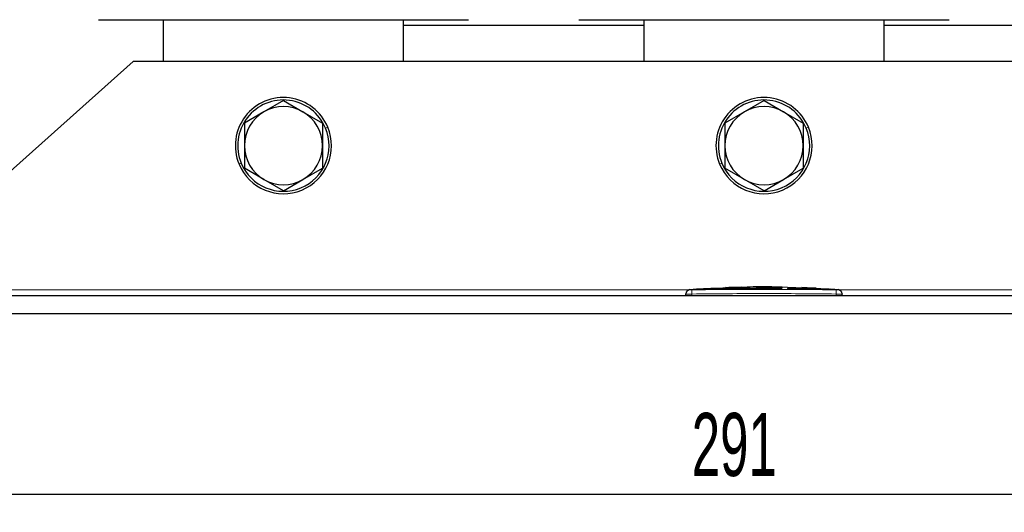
# Model space of a CAD drawing. Header units: millimetres. Extents: x 5 to 418, y 2 to 292.
# Tile 13 of 51: x 62 to 117, y 167 to 194. Entities that reach past the tile are written whole.
import ezdxf

# ---------------------------------------------------------------- set-up
doc = ezdxf.new("R2010")
doc.units = ezdxf.units.MM
doc.layers.add('SLD-0', color=7, linetype='Continuous')
doc.styles.add('SLDTEXTSTYLE0', font='TXT', dxfattribs={"width": 0.605})
doc.dimstyles.new('SLDDIMSTYLE0', dxfattribs={"dimtxt": 3.5, "dimasz": 3.302, "dimexe": 0, "dimexo": 0.0625, "dimgap": 0.875, "dimtad": 1, "dimlfac": 3, "dimrnd": 1e-09, "dimzin": 12, "dimdsep": 46, "dimtxsty": 'SLDTEXTSTYLE0', "dimsah": 1, "dimcen": 0.09, "dimadec": 0, "dimazin": 3, "dimtfac": 1, "dimtofl": 0, "dimtmove": 0, "dimatfit": 3, "dimfxl": 1, "dimfrac": 2, "dimtolj": 1, "dimtzin": 12, "dimarcsym": 0})

# ---------------------------------------------------------------- blocks, each defined once
blk = doc.blocks.new('_D')
at = {"layer": 'SLD-0'}
for p, q in [((54.857, 177.607), (54.857, 166.607)), ((151.857, 177.607), (151.857, 166.607)), ((54.857, 167.607), (151.857, 167.607))]:
    blk.add_line(p, q, dxfattribs=at)
for points in [[(54.857, 167.607), (58.159, 167.099), (58.159, 168.115)], [(151.857, 167.607), (148.555, 168.115), (148.555, 167.099)]]:
    blk.add_solid(points, dxfattribs=at)
at = {"layer": 'SLD-0', "insert": (99.347, 172.119), "char_height": 3.5, "attachment_point": 1, "style": 'SLDTEXTSTYLE0'}
blk.add_mtext('291', dxfattribs=at)

msp = doc.modelspace()

# ---------------------------------------------------------------- linework, layer by layer
at = {"color": 7, "linetype": 'Continuous', "lineweight": 25}
for p, q in [((66.4239, 193.9235), (86.9572, 193.9235)), ((70.0239, 193.9235), (70.0239, 191.6069)), ((83.3572, 191.6069), (83.3572, 193.9235)), ((96.6905, 193.6069), (83.3572, 193.6069)), ((93.0905, 193.9235), (113.6239, 193.9235)), ((96.6905, 193.9235), (96.6905, 191.6069)), ((110.0239, 191.6069), (110.0239, 193.9235)), ((123.3572, 193.6069), (110.0239, 193.6069)), ((68.3572, 191.6069), (54.8572, 179.6069)), ((138.3572, 191.6069), (68.3572, 191.6069)), ((76.6905, 189.442), (75.6072, 188.8166)), ((76.6905, 189.442), (77.7739, 188.8166)), ((103.3572, 189.442), (102.2739, 188.8166)), ((103.3572, 189.442), (104.4405, 188.8166)), ((75.6072, 188.8166), (74.5239, 188.1911)), ((77.7739, 188.8166), (78.8572, 188.1911)), ((102.2739, 188.8166), (101.1905, 188.1911)), ((104.4405, 188.8166), (105.5239, 188.1911)), ((75.6072, 185.0638), (74.5239, 185.6893)), ((77.7739, 185.0638), (78.8572, 185.6893)), ((102.2739, 185.0638), (101.1905, 185.6893)), ((104.4405, 185.0638), (105.5239, 185.6893)), ((76.6905, 184.4383), (75.6072, 185.0638)), ((76.6905, 184.4383), (77.7739, 185.0638)), ((103.3572, 184.4383), (102.2739, 185.0638)), ((103.3572, 184.4383), (104.4405, 185.0638)), ((99.0239, 178.6069), (99.0239, 178.7108)), ((99.6539, 178.9744), (99.1926, 178.951)), ((100.387, 179.0102), (99.6085, 178.9836)), ((99.6537, 178.9696), (100.3864, 178.9937)), ((100.3864, 178.987), (99.6537, 178.963)), ((99.6537, 178.9696), (99.6537, 178.963)), ((100.3864, 179.0281), (101.1934, 179.0157)), ((100.3864, 178.9937), (100.3864, 178.987)), ((101.1934, 179.009), (100.4175, 179.0209)), ((101.4104, 179.0452), (100.7483, 179.0225)), ((101.1934, 179.0157), (104.3604, 179.0364)), ((104.3604, 179.0297), (101.1934, 179.009)), ((101.1934, 179.0157), (101.1934, 179.009)), ((101.7001, 179.0488), (101.2211, 179.0644)), ((102.0956, 179.0904), (101.4067, 179.0673)), ((102.9259, 179.1091), (104.652, 179.0942)), ((102.9259, 179.0919), (102.9259, 179.1091)), ((103.6432, 179.0962), (102.9259, 179.1025)), ((104.3604, 179.0845), (102.9259, 179.0919)), ((104.3604, 179.0503), (104.3604, 179.0845)), ((104.3604, 179.0364), (104.3604, 179.0297)), ((104.652, 179.0942), (104.652, 179.0747)), ((106.9751, 178.9858), (104.652, 179.0688)), ((104.652, 179.0326), (104.652, 179.0259)), ((104.652, 179.0326), (106.5444, 178.9869)), ((106.5444, 178.9803), (104.652, 179.0259)), ((105.4649, 179.0673), (105.4649, 179.0545)), ((106.0453, 179.0414), (105.4649, 179.0673)), ((105.4649, 179.0606), (106.0453, 179.0348)), ((105.4649, 179.0545), (106.0453, 179.0314)), ((106.2578, 179.0208), (106.2578, 179.0275)), ((107.0666, 178.9772), (107.0666, 178.9706)), ((107.5218, 178.951), (107.0666, 178.9725)), ((107.6905, 178.6069), (107.6905, 178.7108)), ((151.8572, 178.6069), (54.8572, 178.6069)), ((151.8572, 177.6069), (54.8572, 177.6069))]:
    msp.add_line(p, q, dxfattribs=at)
at = {"color": 7, "linetype": 'Continuous', "lineweight": 18}
for p, q in [((79.0306, 187.9106), (79.1538, 187.9617)), ((105.6973, 187.9106), (105.8205, 187.9617)), ((74.3504, 185.9698), (74.2272, 185.9187)), ((101.0171, 185.9698), (100.8939, 185.9187)), ((99.1764, 178.9402), (54.8572, 178.9402)), ((99.3544, 178.9441), (99.3572, 178.7109)), ((99.3572, 178.6069), (99.3572, 178.7109)), ((106.0453, 179.0414), (106.0453, 179.0348)), ((106.5444, 178.9869), (106.5444, 178.9803)), ((107.36, 178.9441), (107.3572, 178.7109)), ((107.3572, 178.6069), (107.3572, 178.7109)), ((151.8572, 178.9402), (107.5379, 178.9402))]:
    msp.add_line(p, q, dxfattribs=at)
at = {"color": 7, "linetype": 'Continuous', "lineweight": 25}
for centre, radius, start, end in [((76.6905, 186.9402), 2.6667, 22.52267, 202.52267), ((103.3572, 186.9402), 2.6667, 22.52267, 202.52267), ((76.6905, 186.9402), 2.5333, 22.52267, 202.52267), ((76.6905, 186.9402), 2.1667, 60, 120), ((103.3572, 186.9402), 2.5333, 22.52267, 202.52267), ((103.3572, 186.9402), 2.1667, 60, 120), ((76.6905, 186.9402), 2.1667, 120, 180), ((76.6905, 186.9402), 2.1667, 0, 60), ((103.3572, 186.9402), 2.1667, 120, 180), ((103.3572, 186.9402), 2.1667, 0, 60), ((76.6905, 186.9402), 2.6667, 202.52267, 22.52267), ((103.3572, 186.9402), 2.6667, 202.52267, 22.52267), ((76.6905, 186.9402), 2.5333, 202.52267, 22.52267), ((103.3572, 186.9402), 2.5333, 202.52267, 22.52267), ((76.6905, 186.9402), 2.1667, 180, 240), ((76.6905, 186.9402), 2.1667, 300, 0), ((103.3572, 186.9402), 2.1667, 180, 240), ((103.3572, 186.9402), 2.1667, 300, 0), ((76.6905, 186.9402), 2.1667, 240, 300), ((103.3572, 186.9402), 2.1667, 240, 300), ((99.2572, 178.7213), 0.2333, 93.30836, 180.0017), ((107.4572, 178.7213), 0.2333, 359.99828, 86.65876)]:
    msp.add_arc(centre, radius, start, end, dxfattribs=at)
at = {"color": 7, "linetype": 'Continuous', "lineweight": 18}
for centre, start, end in [((99.2572, 178.7108), 90.9905, 179.99805), ((107.4572, 178.7108), 0.00195, 89.00993)]:
    msp.add_arc(centre, 0.2333, start, end, dxfattribs=at)
at = {"color": 7, "linetype": 'Continuous', "lineweight": 25}
for points, knots in [([(74.5239, 188.1911), (74.5239, 188.1781), (74.5239, 187.7658), (74.5239, 187.3464), (74.5239, 186.9402)], [0, 0, 0, 0, 0.031485, 1, 1, 1, 1]), ([(78.8572, 188.1911), (78.8572, 188.1781), (78.8572, 187.7658), (78.8572, 187.3464), (78.8572, 186.9402)], [0, 0, 0, 0, 0.031485, 1, 1, 1, 1]), ([(101.1905, 188.1911), (101.1905, 188.1781), (101.1905, 187.7658), (101.1905, 187.3464), (101.1905, 186.9402)], [0, 0, 0, 0, 0.031485, 1, 1, 1, 1]), ([(105.5239, 188.1911), (105.5239, 188.1781), (105.5239, 187.7658), (105.5239, 187.3464), (105.5239, 186.9402)], [0, 0, 0, 0, 0.031485, 1, 1, 1, 1]), ([(74.5239, 186.9402), (74.5239, 186.6235), (74.5239, 186.2038), (74.5239, 185.7906), (74.5239, 185.6893)], [0, 0, 0, 0, 0.75467667, 1, 1, 1, 1]), ([(78.8572, 186.9402), (78.8572, 186.6235), (78.8572, 186.2038), (78.8572, 185.7906), (78.8572, 185.6893)], [0, 0, 0, 0, 0.7546767, 1, 1, 1, 1]), ([(101.1905, 186.9402), (101.1905, 186.6235), (101.1905, 186.2038), (101.1905, 185.7906), (101.1905, 185.6893)], [0, 0, 0, 0, 0.75467667, 1, 1, 1, 1]), ([(105.5239, 186.9402), (105.5239, 186.6235), (105.5239, 186.2038), (105.5239, 185.7906), (105.5239, 185.6893)], [0, 0, 0, 0, 0.7546767, 1, 1, 1, 1]), ([(99.0239, 178.7108), (99.0239, 178.7148), (99.0239, 178.7209), (99.0239, 178.7203), (99.0239, 178.72)], [0, 0, 0, 0, 0.6377978, 1, 1, 1, 1]), ([(104.188, 179.0854), (103.9272, 179.0981), (103.2301, 179.1321), (102.5328, 179.093), (102.0964, 179.0686)], [0, 0, 0, 0, 0.3740413, 1, 1, 1, 1]), ([(106.0453, 179.0314), (106.0692, 179.0305), (106.117, 179.0285), (106.1806, 179.0268), (106.2289, 179.0261), (106.2566, 179.0265), (106.2604, 179.0278), (106.2401, 179.0301), (106.1978, 179.0331), (106.1383, 179.0366), (106.0841, 179.0395), (106.0528, 179.0411), (106.0453, 179.0414)], [0, 0, 0, 0, 0.1073587, 0.214721, 0.322003, 0.4292233, 0.5364373, 0.6436973, 0.7510459, 0.8585026, 0.9660513, 1, 1, 1, 1]), ([(106.0453, 179.0348), (106.0692, 179.0336), (106.117, 179.0312), (106.1809, 179.0275), (106.2285, 179.0243), (106.2554, 179.022), (106.2552, 179.0212), (106.2551, 179.0208)], [0, 0, 0, 0, 0.2150885, 0.4301767, 0.6452497, 0.8601714, 1, 1, 1, 1]), ([(106.5444, 178.9869), (106.6078, 178.9852), (106.7348, 178.9816), (106.903, 178.9789), (107.0123, 178.9774), (107.0529, 178.9773), (107.0666, 178.9772)], [0, 0, 0, 0, 0.2851253, 0.5702516, 0.8553553, 1, 1, 1, 1]), ([(107.0666, 178.9706), (107.0368, 178.9707), (106.9772, 178.9711), (106.8234, 178.9735), (106.6718, 178.9765), (106.5765, 178.9793), (106.5444, 178.9803)], [0, 0, 0, 0, 0.285052, 0.570102, 0.8551915, 1, 1, 1, 1]), ([(107.0666, 178.9772), (107.106, 178.9769), (107.1579, 178.9764), (107.1446, 178.9782), (107.1415, 178.9786)], [0, 0, 0, 0, 0.7597868, 1, 1, 1, 1]), ([(107.1404, 178.972), (107.1437, 178.9715), (107.1549, 178.9698), (107.1032, 178.9702), (107.0666, 178.9706)], [0, 0, 0, 0, 0.2906381, 1, 1, 1, 1]), ([(107.6905, 178.72), (107.6905, 178.7203), (107.6905, 178.7212), (107.6905, 178.715), (107.6905, 178.7108)], [0, 0, 0, 0, 0.3187816, 1, 1, 1, 1])]:
    msp.add_open_spline(points, degree=3, knots=knots, dxfattribs=at)
at = {"color": 7, "linetype": 'Continuous', "lineweight": 18}
for points, knots in [([(99.3572, 178.7109), (99.3197, 178.7107), (99.2448, 178.7105), (99.1449, 178.7104), (99.0695, 178.7104), (99.0296, 178.7106), (99.0255, 178.7108), (99.0239, 178.7108)], [0, 0, 0, 0, 0.2146723, 0.429352, 0.6440261, 0.8586954, 1, 1, 1, 1]), ([(99.2438, 178.953), (99.2436, 178.9532), (99.2429, 178.9539), (99.2492, 178.9479), (99.2531, 178.9441)], [0, 0, 0, 0, 0.3621246, 1, 1, 1, 1]), ([(99.2531, 178.9441), (99.2537, 178.944), (99.2552, 178.9438), (99.2675, 178.9437), (99.2904, 178.9437), (99.3205, 178.9438), (99.3431, 178.944), (99.3544, 178.9441)], [0, 0, 0, 0, 0.1406569, 0.3555038, 0.5710329, 0.7861716, 1, 1, 1, 1]), ([(99.3544, 178.9441), (100.6887, 178.956), (103.3573, 178.9797), (106.0258, 178.956), (107.36, 178.9441)], [0, 0, 0, 0, 0.5000392, 1, 1, 1, 1]), ([(107.3572, 178.7109), (106.024, 178.7237), (103.3573, 178.7494), (100.6906, 178.7237), (99.3572, 178.7109)], [0, 0, 0, 0, 0.499961, 1, 1, 1, 1]), ([(107.6905, 178.7108), (107.6868, 178.7107), (107.6795, 178.7105), (107.622, 178.7104), (107.5374, 178.7104), (107.4437, 178.7106), (107.3818, 178.7108), (107.3572, 178.7109)], [0, 0, 0, 0, 0.2146728, 0.4293525, 0.6440267, 0.8586958, 1, 1, 1, 1]), ([(107.36, 178.9441), (107.3674, 178.9441), (107.3861, 178.9439), (107.4143, 178.9437), (107.4399, 178.9437), (107.4575, 178.9438), (107.46, 178.944), (107.4612, 178.9441)], [0, 0, 0, 0, 0.1405668, 0.3553275, 0.5708435, 0.7860436, 1, 1, 1, 1]), ([(107.4612, 178.9441), (107.4655, 178.9482), (107.4718, 178.9541), (107.4709, 178.9532), (107.4706, 178.953)], [0, 0, 0, 0, 0.6810033, 1, 1, 1, 1])]:
    msp.add_open_spline(points, degree=3, knots=knots, dxfattribs=at)

# ---------------------------------------------------------------- dimensions: what is measured, and where the dimension line sits
at = {"layer": 'SLD-0'}
dim = msp.add_linear_dim(base=(151.8572, 167.6069), p1=(54.8572, 177.6069), p2=(151.8572, 177.6069), dimstyle='SLDDIMSTYLE0', dxfattribs=at)
dim.commit()
dim.dimension.update_dxf_attribs({"geometry": '_D', "text_midpoint": (103.3572, 167.6069), "dimtype": 160})

doc.saveas('drawing.dxf')
